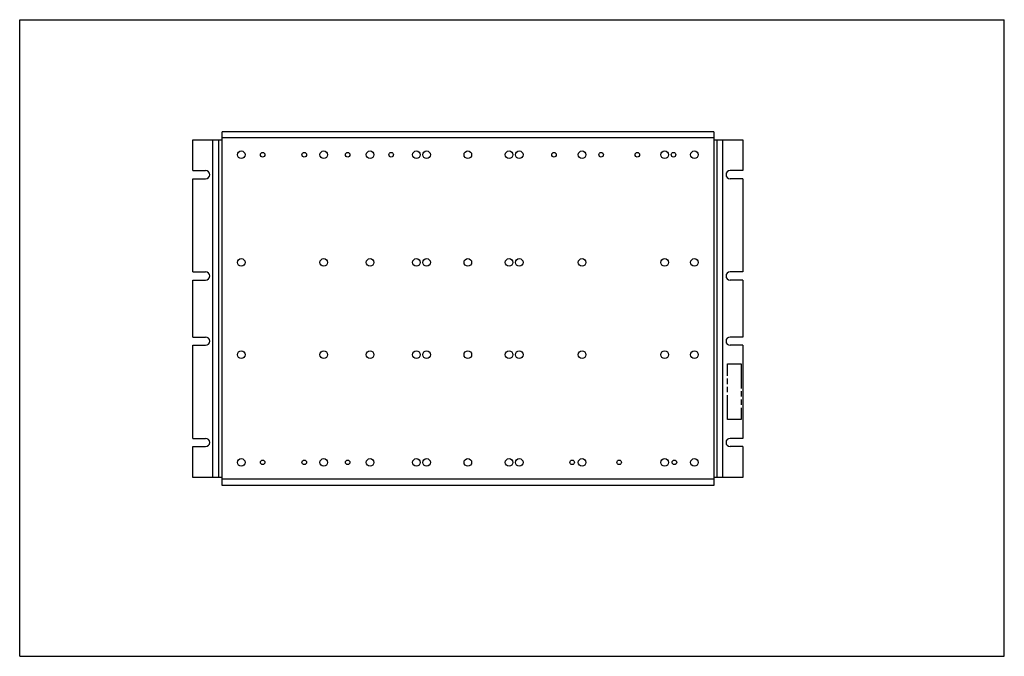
# Model space of a CAD drawing. Extents: x 0 to 34, y 0 to 22.
import ezdxf

# ---------------------------------------------------------------- set-up
doc = ezdxf.new("R2010")
doc.units = 0
doc.header["$LTSCALE"] = 1.87
doc.header["$MEASUREMENT"] = 0
doc.linetypes.add('PHANTOM', pattern=[0.8, 0.45, -0.05, 0.1, -0.05, 0.1, -0.05])
doc.layers.get('0').update_dxf_attribs({"linetype": 'CONTINUOUS'})
doc.layers.add('DEFAULT_3', color=7, linetype='PHANTOM')

msp = doc.modelspace()

# ---------------------------------------------------------------- linework, layer by layer
at = {"color": 7, "linetype": 'Continuous'}
for p, q in [((0, 0), (0, 22)), ((0, 22), (34, 22)), ((34, 0), (34, 22)), ((6.987, 5.907), (6.987, 18.127)), ((23.965, 18.127), (6.987, 18.127)), ((23.965, 18.127), (23.965, 5.907)), ((5.982, 16.783), (5.982, 17.852)), ((5.982, 17.852), (6.986, 17.852)), ((6.671, 6.183), (6.671, 17.852)), ((6.881, 6.183), (6.881, 17.852)), ((23.965, 17.918), (6.987, 17.918)), ((23.965, 17.852), (24.969, 17.852)), ((24.07, 17.852), (24.07, 6.183)), ((24.28, 6.183), (24.28, 17.852)), ((24.969, 17.852), (24.969, 16.783)), ((5.982, 16.783), (6.421, 16.783)), ((24.969, 16.783), (24.53, 16.783)), ((5.982, 13.283), (5.982, 16.503)), ((5.982, 16.503), (6.421, 16.503)), ((24.969, 16.503), (24.53, 16.503)), ((24.969, 16.503), (24.969, 13.283)), ((5.982, 13.283), (6.421, 13.283)), ((24.969, 13.283), (24.53, 13.283)), ((5.982, 11.031), (5.982, 13.003)), ((5.982, 13.003), (6.421, 13.003)), ((24.969, 13.003), (24.53, 13.003)), ((24.969, 13.003), (24.969, 11.031)), ((5.982, 11.031), (6.421, 11.031)), ((24.969, 11.031), (24.53, 11.031)), ((5.982, 7.531), (5.982, 10.751)), ((5.982, 10.751), (6.421, 10.751)), ((24.969, 10.751), (24.53, 10.751)), ((24.969, 10.751), (24.969, 7.531)), ((5.982, 7.531), (6.421, 7.531)), ((24.969, 7.531), (24.53, 7.531)), ((5.982, 6.183), (5.982, 7.251)), ((5.982, 7.251), (6.421, 7.251)), ((24.969, 7.251), (24.53, 7.251)), ((24.969, 7.251), (24.969, 6.183)), ((6.986, 6.183), (5.982, 6.183)), ((24.969, 6.183), (23.965, 6.183)), ((23.965, 6.117), (6.987, 6.117)), ((23.965, 5.907), (6.987, 5.907)), ((0, 0), (34, 0))]:
    msp.add_line(p, q, dxfattribs=at)
for centre, radius in [((7.649, 17.332), 0.132), ((8.389, 17.332), 0.0787), ((9.827, 17.332), 0.0787), ((10.501, 17.332), 0.132), ((11.327, 17.332), 0.0787), ((12.101, 17.332), 0.132), ((12.827, 17.332), 0.0787), ((13.701, 17.332), 0.132), ((14.049, 17.332), 0.132), ((15.475, 17.332), 0.132), ((16.901, 17.332), 0.132), ((17.249, 17.332), 0.132), ((18.452, 17.332), 0.0787), ((19.421, 17.332), 0.132), ((20.077, 17.332), 0.0787), ((21.327, 17.332), 0.0787), ((22.273, 17.332), 0.132), ((22.577, 17.332), 0.0787), ((23.301, 17.332), 0.132), ((7.649, 13.612), 0.132), ((10.501, 13.612), 0.132), ((12.101, 13.612), 0.132), ((13.701, 13.612), 0.132), ((14.049, 13.612), 0.132), ((15.475, 13.612), 0.132), ((16.901, 13.612), 0.132), ((17.249, 13.612), 0.132), ((19.421, 13.612), 0.132), ((22.273, 13.612), 0.132), ((23.301, 13.612), 0.132), ((7.649, 10.423), 0.132), ((10.501, 10.423), 0.132), ((12.101, 10.423), 0.132), ((13.701, 10.423), 0.132), ((14.049, 10.423), 0.132), ((15.475, 10.423), 0.132), ((16.901, 10.423), 0.132), ((17.249, 10.423), 0.132), ((19.421, 10.423), 0.132), ((22.273, 10.423), 0.132), ((23.301, 10.423), 0.132), ((7.649, 6.702), 0.132), ((10.501, 6.702), 0.132), ((12.101, 6.702), 0.132), ((13.701, 6.702), 0.132), ((14.049, 6.702), 0.132), ((15.475, 6.702), 0.132), ((16.901, 6.702), 0.132), ((17.249, 6.702), 0.132), ((19.421, 6.702), 0.132), ((22.273, 6.702), 0.132), ((23.301, 6.702), 0.132), ((8.389, 6.702), 0.0787), ((9.827, 6.702), 0.0787), ((11.327, 6.702), 0.0787), ((19.077, 6.702), 0.0787), ((20.702, 6.702), 0.0787), ((22.608, 6.702), 0.0787)]:
    msp.add_circle(centre, radius, dxfattribs=at)
for centre, start, end in [((6.421, 16.643), 270, 90), ((24.53, 16.643), 90, 270), ((6.421, 13.143), 270, 90), ((24.53, 13.143), 90, 270), ((6.421, 10.891), 270, 90), ((24.53, 10.891), 90, 270), ((6.421, 7.391), 270, 90), ((24.53, 7.391), 90, 270)]:
    msp.add_arc(centre, 0.14, start, end, dxfattribs=at)
at = {"layer": 'DEFAULT_3', "color": 8, "linetype": 'PHANTOM'}
for p, q in [((24.436, 10.102), (24.909, 10.102)), ((24.436, 8.181), (24.436, 10.102)), ((24.909, 10.102), (24.909, 8.181)), ((24.909, 8.181), (24.436, 8.181))]:
    msp.add_line(p, q, dxfattribs=at)

doc.saveas('drawing.dxf')
